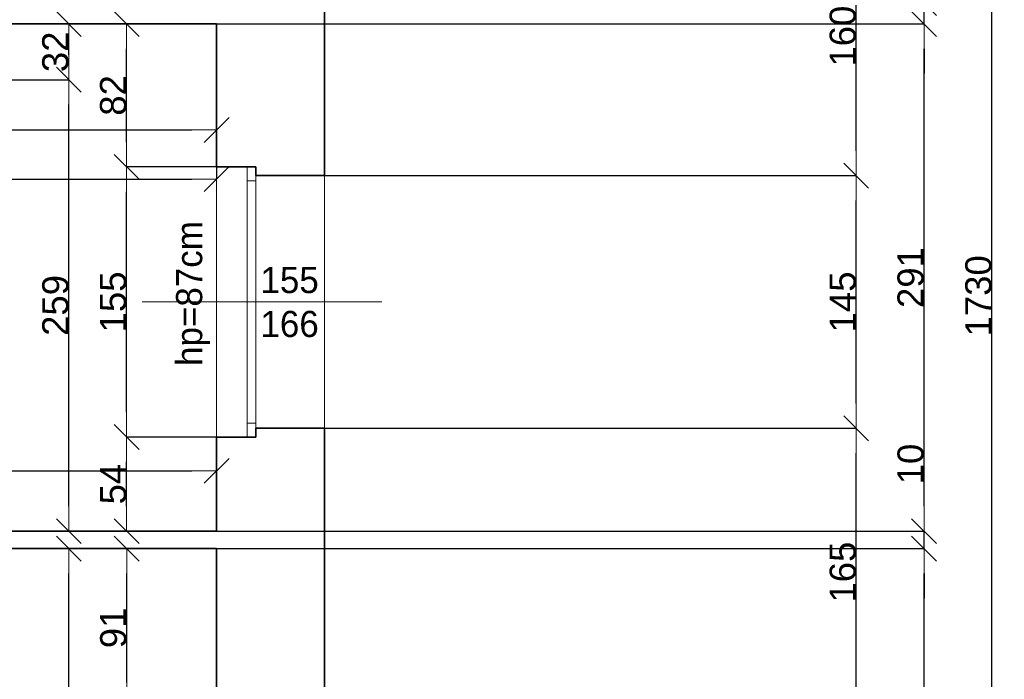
# Model space of a CAD drawing. Header units: metres. Extents: x 7506757 to 756746378, y 5735207 to 582114514.
# Tile 128 of 256: x 7712585 to 7718234, y 5826604 to 5830388. Entities that reach past the tile are written whole.
import ezdxf

# ---------------------------------------------------------------- set-up
doc = ezdxf.new("R2010")
doc.units = ezdxf.units.M
doc.header["$MEASUREMENT"] = 0
doc.header["$PDMODE"] = 2
doc.layers.get('0').update_dxf_attribs({"color": 250, "linetype": 'CONTINUOUS', "lineweight": 100, "plot": 0})
doc.layers.get('Defpoints').update_dxf_attribs({"linetype": 'CONTINUOUS'})
for name, color, linetype, lineweight in [('M_OCIANA6', 5, 'CONTINUOUS', 35), ('M_OPISY141', 7, 'CONTINUOUS', 0), ('m_umeblowanie1', 7, 'CONTINUOUS', 13), ('opis1', 7, 'CONTINUOUS', 13)]:
    doc.layers.add(name, color=color, linetype=linetype, lineweight=lineweight)
doc.layers.add('PWYMIAR', color=7, linetype='CONTINUOUS')
doc.styles.add('GENERATED_STYLE_1', font='arial.ttf')
doc.styles.add('GENERATED_STYLE_2', font='txt')
doc.dimstyles.new('GENERATED_STYLE__1', dxfattribs={"dimtxt": 150, "dimasz": 142.5, "dimexe": 0.18, "dimexo": 0, "dimgap": 0.09, "dimtad": 1, "dimdec": 0, "dimlfac": 0.1, "dimzin": 0, "dimdsep": 46, "dimtxsty": 'GENERATED_STYLE_1', "dimblk": 'ARROWHEAD_6', "dimblk1": 'ARROWHEAD_6', "dimblk2": 'ARROWHEAD_6', "dimcen": 0.09, "dimclrd": 251, "dimclre": 251, "dimclrt": 7, "dimazin": 0, "dimtfac": 1, "dimtdec": 4, "dimtmove": 0, "dimatfit": 3, "dimfxl": 0, "dimtolj": 1, "dimtzin": 0, "dimarcsym": 0})
doc.dimstyles.new('GENERATED_STYLE__2', dxfattribs={"dimtxt": 150, "dimasz": 142.5, "dimexe": 0.18, "dimexo": 0, "dimgap": 0.09, "dimtad": 1, "dimtih": 1, "dimtoh": 1, "dimdec": 0, "dimlfac": 0.1, "dimzin": 0, "dimdsep": 46, "dimtxsty": 'GENERATED_STYLE_1', "dimblk": 'ARROWHEAD_6', "dimblk1": 'ARROWHEAD_6', "dimblk2": 'ARROWHEAD_6', "dimcen": 0.09, "dimclrd": 251, "dimclre": 251, "dimclrt": 7, "dimazin": 0, "dimtfac": 1, "dimtdec": 4, "dimtmove": 0, "dimatfit": 3, "dimfxl": 0, "dimtolj": 1, "dimtzin": 0, "dimarcsym": 0})
doc.dimstyles.new('GENERATED_STYLE__3', dxfattribs={"dimtxt": 150, "dimasz": 142.5, "dimexe": 0.18, "dimexo": 0, "dimgap": 0.09, "dimtad": 1, "dimdec": 0, "dimlfac": 0.1, "dimzin": 0, "dimdsep": 46, "dimtxsty": 'GENERATED_STYLE_1', "dimblk": 'ARROWHEAD_6', "dimblk1": 'ARROWHEAD_6', "dimblk2": 'ARROWHEAD_6', "dimcen": 0.09, "dimclrd": 251, "dimclre": 251, "dimclrt": 7, "dimazin": 0, "dimtfac": 1, "dimtdec": 4, "dimtmove": 2, "dimatfit": 3, "dimfxl": 0, "dimtolj": 1, "dimtzin": 0, "dimarcsym": 0})

# ---------------------------------------------------------------- blocks, each defined once
blk = doc.blocks.new('ARROWHEAD_6')
at = {"color": 0, "linetype": 'Continuous', "lineweight": 0}
for p, q in [((-0.5, -0.5), (0.5, 0.5)), ((0, 0), (-1, 0))]:
    blk.add_line(p, q, dxfattribs=at)
blk = doc.blocks.new('*D5842')
at = {"layer": 'Defpoints', "color": 0, "linetype": 'Continuous', "transparency": 16777216}
for p in [(7713198.2, 5827994), (7713714.6, 5827994), (7713714.6, 5827454)]:
    blk.add_point(p, dxfattribs=at)
at = {"layer": 'PWYMIAR', "color": 251, "linetype": 'Continuous', "lineweight": -2, "transparency": 16777216}
for p, q in [((7713714.6, 5827994), (7713198, 5827994)), ((7713198.2, 5827596.5), (7713198.2, 5827851.5)), ((7713714.6, 5827454), (7713198, 5827454))]:
    blk.add_line(p, q, dxfattribs=at)
at = {"layer": 'PWYMIAR', "color": 251, "linetype": 'Continuous', "lineweight": -2, "transparency": 16777216, "xscale": 142.5, "yscale": 142.5, "zscale": 142.5}
for p, rotation in [((7713198.2, 5827994), 90), ((7713198.2, 5827454), 270)]:
    blk.add_blockref('ARROWHEAD_6', p, dxfattribs=dict(at, rotation=rotation))
at = {"layer": 'PWYMIAR', "color": 7, "linetype": 'Continuous', "lineweight": 13, "transparency": 16777216, "insert": (7713121.8, 5827724), "char_height": 150, "attachment_point": 5, "rotation": 90, "style": 'GENERATED_STYLE_1'}
blk.add_mtext('\\A1;54', dxfattribs=at)
blk = doc.blocks.new('*D5843')
at = {"layer": 'Defpoints', "color": 0, "linetype": 'Continuous', "transparency": 16777216}
for p in [(7713198.2, 5829544), (7713714.6, 5829544), (7713714.6, 5827994)]:
    blk.add_point(p, dxfattribs=at)
at = {"layer": 'PWYMIAR', "color": 251, "linetype": 'Continuous', "lineweight": -2, "transparency": 16777216}
for p, q in [((7713714.6, 5829544), (7713198, 5829544)), ((7713198.2, 5828136.5), (7713198.2, 5829401.5)), ((7713714.6, 5827994), (7713198, 5827994))]:
    blk.add_line(p, q, dxfattribs=at)
at = {"layer": 'PWYMIAR', "color": 251, "linetype": 'Continuous', "lineweight": -2, "transparency": 16777216, "xscale": 142.5, "yscale": 142.5, "zscale": 142.5}
for p, rotation in [((7713198.2, 5829544), 90), ((7713198.2, 5827994), 270)]:
    blk.add_blockref('ARROWHEAD_6', p, dxfattribs=dict(at, rotation=rotation))
at = {"layer": 'PWYMIAR', "color": 7, "linetype": 'Continuous', "lineweight": 13, "transparency": 16777216, "insert": (7713121.5, 5828769), "char_height": 150, "attachment_point": 5, "rotation": 90, "style": 'GENERATED_STYLE_1'}
blk.add_mtext('\\A1;155', dxfattribs=at)
blk = doc.blocks.new('*D5844')
at = {"layer": 'Defpoints', "color": 0, "linetype": 'Continuous', "transparency": 16777216}
for p in [(7713198.2, 5830364), (7713714.6, 5830364), (7713714.6, 5829544)]:
    blk.add_point(p, dxfattribs=at)
at = {"layer": 'PWYMIAR', "color": 251, "linetype": 'Continuous', "lineweight": -2, "transparency": 16777216}
for p, q in [((7713714.6, 5830364), (7713198, 5830364)), ((7713198.2, 5829686.5), (7713198.2, 5830221.5)), ((7713714.6, 5829544), (7713198, 5829544))]:
    blk.add_line(p, q, dxfattribs=at)
at = {"layer": 'PWYMIAR', "color": 251, "linetype": 'Continuous', "lineweight": -2, "transparency": 16777216, "xscale": 142.5, "yscale": 142.5, "zscale": 142.5}
for p, rotation in [((7713198.2, 5830364), 90), ((7713198.2, 5829544), 270)]:
    blk.add_blockref('ARROWHEAD_6', p, dxfattribs=dict(at, rotation=rotation))
at = {"layer": 'PWYMIAR', "color": 7, "linetype": 'Continuous', "lineweight": 13, "transparency": 16777216, "insert": (7713121.5, 5829954), "char_height": 150, "attachment_point": 5, "rotation": 90, "style": 'GENERATED_STYLE_1'}
blk.add_mtext('\\A1;82', dxfattribs=at)
blk = doc.blocks.new('*D5847')
at = {"layer": 'Defpoints', "color": 0, "linetype": 'Continuous', "transparency": 16777216}
for p in [(7713199.1, 5827354), (7713714.6, 5827354), (7713714.6, 5826444)]:
    blk.add_point(p, dxfattribs=at)
at = {"layer": 'PWYMIAR', "color": 251, "linetype": 'Continuous', "lineweight": -2, "transparency": 16777216}
for p, q in [((7713714.6, 5827354), (7713198.9, 5827354)), ((7713199.1, 5826586.5), (7713199.1, 5827211.5)), ((7713714.6, 5826444), (7713198.9, 5826444))]:
    blk.add_line(p, q, dxfattribs=at)
at = {"layer": 'PWYMIAR', "color": 251, "linetype": 'Continuous', "lineweight": -2, "transparency": 16777216, "xscale": 142.5, "yscale": 142.5, "zscale": 142.5}
for p, rotation in [((7713199.1, 5827354), 90), ((7713199.1, 5826444), 270)]:
    blk.add_blockref('ARROWHEAD_6', p, dxfattribs=dict(at, rotation=rotation))
at = {"layer": 'PWYMIAR', "color": 7, "linetype": 'Continuous', "lineweight": 13, "transparency": 16777216, "insert": (7713122.4, 5826899), "char_height": 150, "attachment_point": 5, "rotation": 90, "style": 'GENERATED_STYLE_1'}
blk.add_mtext('\\A1;91', dxfattribs=at)
blk = doc.blocks.new('*D5890')
at = {"layer": 'Defpoints', "color": 0, "linetype": 'Continuous', "transparency": 16777216}
for p in [(7713714.6, 5830364), (7710564.6, 5830044), (7713714.6, 5829755.9)]:
    blk.add_point(p, dxfattribs=at)
at = {"layer": 'PWYMIAR', "color": 251, "linetype": 'Continuous', "lineweight": -2, "transparency": 16777216}
for p, q in [((7713714.6, 5830364), (7713714.6, 5829755.8)), ((7710564.6, 5830044), (7710564.6, 5829755.8)), ((7710707.1, 5829755.9), (7713572.1, 5829755.9))]:
    blk.add_line(p, q, dxfattribs=at)
at = {"layer": 'PWYMIAR', "color": 251, "linetype": 'Continuous', "lineweight": -2, "transparency": 16777216, "xscale": 142.5, "yscale": 142.5, "zscale": 142.5, "rotation": 180}
blk.add_blockref('ARROWHEAD_6', (7710564.6, 5829755.9), dxfattribs=at)
at = {"layer": 'PWYMIAR', "color": 251, "linetype": 'Continuous', "lineweight": -2, "transparency": 16777216, "xscale": 142.5, "yscale": 142.5, "zscale": 142.5}
blk.add_blockref('ARROWHEAD_6', (7713714.6, 5829755.9), dxfattribs=at)
at = {"layer": 'PWYMIAR', "color": 7, "linetype": 'Continuous', "lineweight": 13, "transparency": 16777216, "insert": (7712139.6, 5829832.7), "char_height": 150, "attachment_point": 5, "style": 'GENERATED_STYLE_1'}
blk.add_mtext('\\A1;315', dxfattribs=at)
blk = doc.blocks.new('*D5893')
at = {"layer": 'Defpoints', "color": 0, "linetype": 'Continuous', "transparency": 16777216}
for p in [(7713714.6, 5827799.7), (7710114.6, 5827454), (7713714.6, 5827454)]:
    blk.add_point(p, dxfattribs=at)
at = {"layer": 'PWYMIAR', "color": 251, "linetype": 'Continuous', "lineweight": -2, "transparency": 16777216}
for p, q in [((7710114.6, 5827454), (7710114.6, 5827799.9)), ((7710257.1, 5827799.7), (7713572.1, 5827799.7)), ((7713714.6, 5827454), (7713714.6, 5827799.9))]:
    blk.add_line(p, q, dxfattribs=at)
at = {"layer": 'PWYMIAR', "color": 251, "linetype": 'Continuous', "lineweight": -2, "transparency": 16777216, "xscale": 142.5, "yscale": 142.5, "zscale": 142.5, "rotation": 180}
blk.add_blockref('ARROWHEAD_6', (7710114.6, 5827799.7), dxfattribs=at)
at = {"layer": 'PWYMIAR', "color": 251, "linetype": 'Continuous', "lineweight": -2, "transparency": 16777216, "xscale": 142.5, "yscale": 142.5, "zscale": 142.5}
blk.add_blockref('ARROWHEAD_6', (7713714.6, 5827799.7), dxfattribs=at)
at = {"layer": 'PWYMIAR', "color": 7, "linetype": 'Continuous', "lineweight": 13, "transparency": 16777216, "insert": (7711914.6, 5827876.4), "char_height": 150, "attachment_point": 5, "style": 'GENERATED_STYLE_1'}
blk.add_mtext('\\A1;360', dxfattribs=at)
blk = doc.blocks.new('*D5896')
at = {"layer": 'Defpoints', "color": 0, "linetype": 'Continuous', "transparency": 16777216}
for p in [(7710564.6, 5830044), (7712866.9, 5830044), (7713714.6, 5827454)]:
    blk.add_point(p, dxfattribs=at)
at = {"layer": 'PWYMIAR', "color": 251, "linetype": 'Continuous', "lineweight": -2, "transparency": 16777216}
for p, q in [((7710564.6, 5830044), (7712867, 5830044)), ((7712866.9, 5827596.5), (7712866.9, 5829901.5)), ((7713714.6, 5827454), (7712866.7, 5827454))]:
    blk.add_line(p, q, dxfattribs=at)
at = {"layer": 'PWYMIAR', "color": 251, "linetype": 'Continuous', "lineweight": -2, "transparency": 16777216, "xscale": 142.5, "yscale": 142.5, "zscale": 142.5}
for p, rotation in [((7712866.9, 5830044), 90), ((7712866.9, 5827454), 270)]:
    blk.add_blockref('ARROWHEAD_6', p, dxfattribs=dict(at, rotation=rotation))
at = {"layer": 'PWYMIAR', "color": 7, "linetype": 'Continuous', "lineweight": 13, "transparency": 16777216, "insert": (7712790.2, 5828749), "char_height": 150, "attachment_point": 5, "rotation": 90, "style": 'GENERATED_STYLE_1'}
blk.add_mtext('\\A1;259', dxfattribs=at)
blk = doc.blocks.new('*D5897')
at = {"layer": 'Defpoints', "color": 0, "linetype": 'Continuous', "transparency": 16777216}
for p in [(7712866.9, 5830364), (7713714.6, 5830364), (7710564.6, 5830044)]:
    blk.add_point(p, dxfattribs=at)
at = {"layer": 'PWYMIAR', "color": 251, "linetype": 'Continuous', "lineweight": -2, "transparency": 16777216}
for p, q in [((7713714.6, 5830364), (7712866.7, 5830364)), ((7712866.9, 5830186.5), (7712866.9, 5830221.5)), ((7710564.6, 5830044), (7712867, 5830044))]:
    blk.add_line(p, q, dxfattribs=at)
at = {"layer": 'PWYMIAR', "color": 251, "linetype": 'Continuous', "lineweight": -2, "transparency": 16777216, "xscale": 142.5, "yscale": 142.5, "zscale": 142.5}
for p, rotation in [((7712866.9, 5830364), 90), ((7712866.9, 5830044), 270)]:
    blk.add_blockref('ARROWHEAD_6', p, dxfattribs=dict(at, rotation=rotation))
at = {"layer": 'PWYMIAR', "color": 7, "linetype": 'Continuous', "lineweight": 13, "transparency": 16777216, "insert": (7712790.1, 5830204), "char_height": 150, "attachment_point": 5, "rotation": 90, "style": 'GENERATED_STYLE_1'}
blk.add_mtext('\\A1;32', dxfattribs=at)
blk = doc.blocks.new('*D5898')
at = {"layer": 'Defpoints', "color": 0, "linetype": 'Continuous', "transparency": 16777216}
for p in [(7712866.9, 5827354), (7713714.6, 5827354), (7713714.6, 5824294)]:
    blk.add_point(p, dxfattribs=at)
at = {"layer": 'PWYMIAR', "color": 251, "linetype": 'Continuous', "lineweight": -2, "transparency": 16777216}
for p, q in [((7713714.6, 5827354), (7712866.7, 5827354)), ((7712866.9, 5824436.5), (7712866.9, 5827211.5)), ((7713714.6, 5824294), (7712866.7, 5824294))]:
    blk.add_line(p, q, dxfattribs=at)
at = {"layer": 'PWYMIAR', "color": 251, "linetype": 'Continuous', "lineweight": -2, "transparency": 16777216, "xscale": 142.5, "yscale": 142.5, "zscale": 142.5}
for p, rotation in [((7712866.9, 5827354), 90), ((7712866.9, 5824294), 270)]:
    blk.add_blockref('ARROWHEAD_6', p, dxfattribs=dict(at, rotation=rotation))
at = {"layer": 'PWYMIAR', "color": 7, "linetype": 'Continuous', "lineweight": 13, "transparency": 16777216, "insert": (7712790.1, 5825824), "char_height": 150, "attachment_point": 5, "rotation": 90, "style": 'GENERATED_STYLE_1'}
blk.add_mtext('\\A1;306', dxfattribs=at)
blk = doc.blocks.new('*D5930')
at = {"layer": 'Defpoints', "color": 0, "linetype": 'Continuous', "transparency": 16777216}
for p in [(7713714.6, 5830364), (7708614.6, 5830044), (7713714.6, 5829474.1)]:
    blk.add_point(p, dxfattribs=at)
at = {"layer": 'PWYMIAR', "color": 251, "linetype": 'Continuous', "lineweight": -2, "transparency": 16777216}
for p, q in [((7713714.6, 5830364), (7713714.6, 5829473.9)), ((7708614.6, 5830044), (7708614.6, 5829473.9)), ((7708757.1, 5829474.1), (7713572.1, 5829474.1))]:
    blk.add_line(p, q, dxfattribs=at)
at = {"layer": 'PWYMIAR', "color": 251, "linetype": 'Continuous', "lineweight": -2, "transparency": 16777216, "xscale": 142.5, "yscale": 142.5, "zscale": 142.5, "rotation": 180}
blk.add_blockref('ARROWHEAD_6', (7708614.6, 5829474.1), dxfattribs=at)
at = {"layer": 'PWYMIAR', "color": 251, "linetype": 'Continuous', "lineweight": -2, "transparency": 16777216, "xscale": 142.5, "yscale": 142.5, "zscale": 142.5}
blk.add_blockref('ARROWHEAD_6', (7713714.6, 5829474.1), dxfattribs=at)
at = {"layer": 'PWYMIAR', "color": 7, "linetype": 'Continuous', "lineweight": 13, "transparency": 16777216, "insert": (7711164.6, 5829550.7), "char_height": 150, "attachment_point": 5, "style": 'GENERATED_STYLE_1'}
blk.add_mtext('\\A1;510', dxfattribs=at)
blk = doc.blocks.new('*D6043')
at = {"layer": 'Defpoints', "color": 0, "linetype": 'Continuous', "transparency": 16777216}
for p in [(7714334.6, 5828044), (7717384.5, 5828044), (7714334.6, 5826394)]:
    blk.add_point(p, dxfattribs=at)
at = {"layer": 'PWYMIAR', "color": 251, "linetype": 'Continuous', "lineweight": -2, "transparency": 16777216}
for p, q in [((7714334.6, 5828044), (7717384.7, 5828044)), ((7717384.5, 5826536.5), (7717384.5, 5827901.5)), ((7714334.6, 5826394), (7717384.7, 5826394))]:
    blk.add_line(p, q, dxfattribs=at)
at = {"layer": 'PWYMIAR', "color": 251, "linetype": 'Continuous', "lineweight": -2, "transparency": 16777216, "xscale": 142.5, "yscale": 142.5, "zscale": 142.5}
for p, rotation in [((7717384.5, 5828044), 90), ((7717384.5, 5826394), 270)]:
    blk.add_blockref('ARROWHEAD_6', p, dxfattribs=dict(at, rotation=rotation))
at = {"layer": 'PWYMIAR', "color": 7, "linetype": 'Continuous', "lineweight": 13, "transparency": 16777216, "insert": (7717307.9, 5827219), "char_height": 150, "attachment_point": 5, "rotation": 90, "style": 'GENERATED_STYLE_1'}
blk.add_mtext('\\A1;165', dxfattribs=at)
blk = doc.blocks.new('*D6044')
at = {"layer": 'Defpoints', "color": 0, "linetype": 'Continuous', "transparency": 16777216}
for p in [(7714334.6, 5829494), (7717384.5, 5829494), (7714334.6, 5828044)]:
    blk.add_point(p, dxfattribs=at)
at = {"layer": 'PWYMIAR', "color": 251, "linetype": 'Continuous', "lineweight": -2, "transparency": 16777216}
for p, q in [((7714334.6, 5829494), (7717384.7, 5829494)), ((7717384.5, 5828186.5), (7717384.5, 5829351.5)), ((7714334.6, 5828044), (7717384.7, 5828044))]:
    blk.add_line(p, q, dxfattribs=at)
at = {"layer": 'PWYMIAR', "color": 251, "linetype": 'Continuous', "lineweight": -2, "transparency": 16777216, "xscale": 142.5, "yscale": 142.5, "zscale": 142.5}
for p, rotation in [((7717384.5, 5829494), 90), ((7717384.5, 5828044), 270)]:
    blk.add_blockref('ARROWHEAD_6', p, dxfattribs=dict(at, rotation=rotation))
at = {"layer": 'PWYMIAR', "color": 7, "linetype": 'Continuous', "lineweight": 13, "transparency": 16777216, "insert": (7717307.9, 5828769), "char_height": 150, "attachment_point": 5, "rotation": 90, "style": 'GENERATED_STYLE_1'}
blk.add_mtext('\\A1;145', dxfattribs=at)
blk = doc.blocks.new('*D6045')
at = {"layer": 'Defpoints', "color": 0, "linetype": 'Continuous', "transparency": 16777216}
for p in [(7714334.6, 5831094), (7717384.5, 5831094), (7714334.6, 5829494)]:
    blk.add_point(p, dxfattribs=at)
at = {"layer": 'PWYMIAR', "color": 251, "linetype": 'Continuous', "lineweight": -2, "transparency": 16777216}
for p, q in [((7714334.6, 5831094), (7717384.7, 5831094)), ((7717384.5, 5829636.5), (7717384.5, 5830951.5)), ((7714334.6, 5829494), (7717384.7, 5829494))]:
    blk.add_line(p, q, dxfattribs=at)
at = {"layer": 'PWYMIAR', "color": 251, "linetype": 'Continuous', "lineweight": -2, "transparency": 16777216, "xscale": 142.5, "yscale": 142.5, "zscale": 142.5}
for p, rotation in [((7717384.5, 5831094), 90), ((7717384.5, 5829494), 270)]:
    blk.add_blockref('ARROWHEAD_6', p, dxfattribs=dict(at, rotation=rotation))
at = {"layer": 'PWYMIAR', "color": 7, "linetype": 'Continuous', "lineweight": 13, "transparency": 16777216, "insert": (7717307.9, 5830294), "char_height": 150, "attachment_point": 5, "rotation": 90, "style": 'GENERATED_STYLE_1'}
blk.add_mtext('\\A1;160', dxfattribs=at)
blk = doc.blocks.new('*D6053')
at = {"layer": 'Defpoints', "color": 0, "linetype": 'Continuous', "transparency": 16777216}
for p in [(7713714.6, 5827354), (7717773.7, 5827354), (7713714.6, 5824294)]:
    blk.add_point(p, dxfattribs=at)
at = {"layer": 'PWYMIAR', "color": 251, "linetype": 'Continuous', "lineweight": -2, "transparency": 16777216}
for p, q in [((7713714.6, 5827354), (7717773.9, 5827354)), ((7717773.7, 5824436.5), (7717773.7, 5827211.5)), ((7713714.6, 5824294), (7717773.9, 5824294))]:
    blk.add_line(p, q, dxfattribs=at)
at = {"layer": 'PWYMIAR', "color": 251, "linetype": 'Continuous', "lineweight": -2, "transparency": 16777216, "xscale": 142.5, "yscale": 142.5, "zscale": 142.5}
for p, rotation in [((7717773.7, 5827354), 90), ((7717773.7, 5824294), 270)]:
    blk.add_blockref('ARROWHEAD_6', p, dxfattribs=dict(at, rotation=rotation))
at = {"layer": 'PWYMIAR', "color": 7, "linetype": 'Continuous', "lineweight": 13, "transparency": 16777216, "insert": (7717697, 5825824), "char_height": 150, "attachment_point": 5, "rotation": 90, "style": 'GENERATED_STYLE_1'}
blk.add_mtext('\\A1;306', dxfattribs=at)
blk = doc.blocks.new('*D6054')
at = {"layer": 'Defpoints', "color": 0, "linetype": 'Continuous', "transparency": 16777216}
for p in [(7713714.6, 5827454), (7717773.7, 5827454), (7713714.6, 5827354)]:
    blk.add_point(p, dxfattribs=at)
at = {"layer": 'PWYMIAR', "color": 251, "linetype": 'Continuous', "lineweight": -2, "transparency": 16777216}
for p, q in [((7717773.7, 5827596.5), (7717773.7, 5827939.4)), ((7713714.6, 5827454), (7717773.9, 5827454)), ((7717773.7, 5827354), (7717773.7, 5827454)), ((7713714.6, 5827354), (7717773.9, 5827354)), ((7717773.7, 5827211.5), (7717773.7, 5827069))]:
    blk.add_line(p, q, dxfattribs=at)
at = {"layer": 'PWYMIAR', "color": 251, "linetype": 'Continuous', "lineweight": -2, "transparency": 16777216, "xscale": 142.5, "yscale": 142.5, "zscale": 142.5}
for p, rotation in [((7717773.7, 5827454), 270), ((7717773.7, 5827354), 90)]:
    blk.add_blockref('ARROWHEAD_6', p, dxfattribs=dict(at, rotation=rotation))
at = {"layer": 'PWYMIAR', "color": 7, "linetype": 'Continuous', "lineweight": 13, "transparency": 16777216, "insert": (7717697, 5827839.2), "char_height": 150, "attachment_point": 5, "rotation": 90, "style": 'GENERATED_STYLE_1'}
blk.add_mtext('\\A1;10', dxfattribs=at)
blk = doc.blocks.new('*D6055')
at = {"layer": 'Defpoints', "color": 0, "linetype": 'Continuous', "transparency": 16777216}
for p in [(7713714.6, 5830364), (7717773.7, 5830364), (7713714.6, 5827454)]:
    blk.add_point(p, dxfattribs=at)
at = {"layer": 'PWYMIAR', "color": 251, "linetype": 'Continuous', "lineweight": -2, "transparency": 16777216}
for p, q in [((7713714.6, 5830364), (7717773.9, 5830364)), ((7717773.7, 5827596.5), (7717773.7, 5830221.5)), ((7713714.6, 5827454), (7717773.9, 5827454))]:
    blk.add_line(p, q, dxfattribs=at)
at = {"layer": 'PWYMIAR', "color": 251, "linetype": 'Continuous', "lineweight": -2, "transparency": 16777216, "xscale": 142.5, "yscale": 142.5, "zscale": 142.5}
for p, rotation in [((7717773.7, 5830364), 90), ((7717773.7, 5827454), 270)]:
    blk.add_blockref('ARROWHEAD_6', p, dxfattribs=dict(at, rotation=rotation))
at = {"layer": 'PWYMIAR', "color": 7, "linetype": 'Continuous', "lineweight": 13, "transparency": 16777216, "insert": (7717697, 5828909), "char_height": 150, "attachment_point": 5, "rotation": 90, "style": 'GENERATED_STYLE_1'}
blk.add_mtext('\\A1;291', dxfattribs=at)
blk = doc.blocks.new('*D6056')
at = {"layer": 'Defpoints', "color": 0, "linetype": 'Continuous', "transparency": 16777216}
for p in [(7713714.6, 5830484), (7717773.7, 5830484), (7713714.6, 5830364)]:
    blk.add_point(p, dxfattribs=at)
at = {"layer": 'PWYMIAR', "color": 251, "linetype": 'Continuous', "lineweight": -2, "transparency": 16777216}
for p, q in [((7717773.7, 5830626.5), (7717773.7, 5830968.4)), ((7713714.6, 5830484), (7717773.9, 5830484)), ((7717773.7, 5830364), (7717773.7, 5830484)), ((7713714.6, 5830364), (7717773.9, 5830364)), ((7717773.7, 5830221.5), (7717773.7, 5830079))]:
    blk.add_line(p, q, dxfattribs=at)
at = {"layer": 'PWYMIAR', "color": 251, "linetype": 'Continuous', "lineweight": -2, "transparency": 16777216, "xscale": 142.5, "yscale": 142.5, "zscale": 142.5}
for p, rotation in [((7717773.7, 5830484), 270), ((7717773.7, 5830364), 90)]:
    blk.add_blockref('ARROWHEAD_6', p, dxfattribs=dict(at, rotation=rotation))
at = {"layer": 'PWYMIAR', "color": 7, "linetype": 'Continuous', "lineweight": 13, "transparency": 16777216, "insert": (7717698.3, 5830868.7), "char_height": 150, "attachment_point": 5, "rotation": 90, "style": 'GENERATED_STYLE_1'}
blk.add_mtext('\\A1;12', dxfattribs=at)
blk = doc.blocks.new('*D6061')
at = {"layer": 'Defpoints', "color": 0, "linetype": 'Continuous', "transparency": 16777216}
for p in [(7714334.6, 5837454), (7718162.9, 5837454), (7714334.6, 5820154)]:
    blk.add_point(p, dxfattribs=at)
at = {"layer": 'PWYMIAR', "color": 251, "linetype": 'Continuous', "lineweight": -2, "transparency": 16777216}
for p, q in [((7714334.6, 5837454), (7718163, 5837454)), ((7718162.9, 5820296.5), (7718162.9, 5837311.5)), ((7714334.6, 5820154), (7718163, 5820154))]:
    blk.add_line(p, q, dxfattribs=at)
at = {"layer": 'PWYMIAR', "color": 251, "linetype": 'Continuous', "lineweight": -2, "transparency": 16777216, "xscale": 142.5, "yscale": 142.5, "zscale": 142.5}
for p, rotation in [((7718162.9, 5837454), 90), ((7718162.9, 5820154), 270)]:
    blk.add_blockref('ARROWHEAD_6', p, dxfattribs=dict(at, rotation=rotation))
at = {"layer": 'PWYMIAR', "color": 7, "linetype": 'Continuous', "lineweight": 13, "transparency": 16777216, "insert": (7718086.1, 5828804), "char_height": 150, "attachment_point": 5, "rotation": 90, "style": 'GENERATED_STYLE_1'}
blk.add_mtext('\\A1;1730', dxfattribs=at)

msp = doc.modelspace()

# ---------------------------------------------------------------- linework, layer by layer
at = {"layer": 'M_OCIANA6', "linetype": 'Continuous'}
for p, q in [((7714334.6, 5831094), (7714334.6, 5829494)), ((7713714.6, 5830364), (7710564.6, 5830364)), ((7713714.6, 5830364), (7713714.6, 5829544)), ((7713714.6, 5829544), (7713939.6, 5829544)), ((7713939.6, 5829494), (7713939.6, 5829544)), ((7714334.6, 5829494), (7713939.6, 5829494)), ((7714334.6, 5828044), (7713939.6, 5828044)), ((7713939.6, 5827994), (7713939.6, 5828044)), ((7714334.6, 5828044), (7714334.6, 5826394)), ((7713714.6, 5827994), (7713714.6, 5827454)), ((7713714.6, 5827994), (7713939.6, 5827994)), ((7713714.6, 5827454), (7710114.6, 5827454)), ((7713714.6, 5827354), (7710374.6, 5827354)), ((7713714.6, 5827354), (7713714.6, 5826444))]:
    msp.add_line(p, q, dxfattribs=at)
at = {"layer": 'M_OPISY141', "linetype": 'Continuous'}
msp.add_line((7714663, 5828769), (7713287, 5828769), dxfattribs=at)
at = {"layer": 'm_umeblowanie1', "linetype": 'Continuous'}
for p, q in [((7713714.6, 5829544), (7713714.6, 5827994)), ((7713889.6, 5827994), (7713889.6, 5829544)), ((7713939.6, 5828044), (7713939.6, 5829494)), ((7714334.6, 5829494), (7714334.6, 5828044)), ((7713939.6, 5829464), (7713889.6, 5829464)), ((7713939.6, 5828074), (7713889.6, 5828074))]:
    msp.add_line(p, q, dxfattribs=at)

# ---------------------------------------------------------------- texts
at = {"layer": 'opis1', "linetype": 'Continuous', "insert": (7713482, 5829232.6), "char_height": 150, "attachment_point": 3, "rotation": 90, "style": 'GENERATED_STYLE_2'}
msp.add_mtext('{hp=87cm}', dxfattribs=at)
at = {"layer": 'opis1', "linetype": 'Continuous', "insert": (7713966.2, 5828969.8), "char_height": 150, "width": 349.992, "attachment_point": 1, "line_spacing_factor": 1.007581, "style": 'GENERATED_STYLE_2'}
msp.add_mtext('{155\\P166}', dxfattribs=at)

# ---------------------------------------------------------------- dimensions: what is measured, and where the dimension line sits
at = {"layer": 'PWYMIAR', "color": 251, "linetype": 'Continuous', "lineweight": 13}
for base, p1, p2, dimstyle, picture, middle in [((7718162.9, 5837454), (7714334.6, 5820154), (7714334.6, 5837454), 'GENERATED_STYLE__1', '*D6061', (7718086.1, 5828804)), ((7717384.5, 5831094), (7714334.6, 5829494), (7714334.6, 5831094), 'GENERATED_STYLE__1', '*D6045', (7717307.9, 5830294)), ((7717773.7, 5830484), (7713714.6, 5830364), (7713714.6, 5830484), 'GENERATED_STYLE__1', '*D6056', (7717698.3, 5830868.7)), ((7712866.9, 5830364), (7710564.6, 5830044), (7713714.6, 5830364), 'GENERATED_STYLE__3', '*D5897', (7712790.1, 5830204)), ((7713198.2, 5830364), (7713714.6, 5829544), (7713714.6, 5830364), 'GENERATED_STYLE__1', '*D5844', (7713121.5, 5829954)), ((7717773.7, 5830364), (7713714.6, 5827454), (7713714.6, 5830364), 'GENERATED_STYLE__1', '*D6055', (7717697, 5828909)), ((7712866.9, 5830044), (7713714.6, 5827454), (7710564.6, 5830044), 'GENERATED_STYLE__1', '*D5896', (7712790.2, 5828749)), ((7713198.2, 5829544), (7713714.6, 5827994), (7713714.6, 5829544), 'GENERATED_STYLE__1', '*D5843', (7713121.5, 5828769)), ((7717384.5, 5829494), (7714334.6, 5828044), (7714334.6, 5829494), 'GENERATED_STYLE__1', '*D6044', (7717307.9, 5828769)), ((7717384.5, 5828044), (7714334.6, 5826394), (7714334.6, 5828044), 'GENERATED_STYLE__1', '*D6043', (7717307.9, 5827219)), ((7713198.2, 5827994), (7713714.6, 5827454), (7713714.6, 5827994), 'GENERATED_STYLE__3', '*D5842', (7713121.8, 5827724)), ((7717773.7, 5827454), (7713714.6, 5827354), (7713714.6, 5827454), 'GENERATED_STYLE__1', '*D6054', (7717697, 5827839.2)), ((7712866.9, 5827354), (7713714.6, 5824294), (7713714.6, 5827354), 'GENERATED_STYLE__1', '*D5898', (7712790.1, 5825824)), ((7713199.1, 5827354), (7713714.6, 5826444), (7713714.6, 5827354), 'GENERATED_STYLE__1', '*D5847', (7713122.4, 5826899)), ((7717773.7, 5827354), (7713714.6, 5824294), (7713714.6, 5827354), 'GENERATED_STYLE__1', '*D6053', (7717697, 5825824))]:
    dim = msp.add_linear_dim(base=base, p1=p1, p2=p2, angle=90, dimstyle=dimstyle, dxfattribs=at)
    dim.commit()
    dim.dimension.update_dxf_attribs({"geometry": picture, "text_midpoint": middle})
for base, p1, p2, picture, middle in [((7713714.6, 5829474.1), (7708614.6, 5830044), (7713714.6, 5830364), '*D5930', (7711164.6, 5829550.7)), ((7713714.6, 5829755.9), (7710564.6, 5830044), (7713714.6, 5830364), '*D5890', (7712139.6, 5829832.7)), ((7713714.6, 5827799.7), (7710114.6, 5827454), (7713714.6, 5827454), '*D5893', (7711914.6, 5827876.4))]:
    dim = msp.add_linear_dim(base=base, p1=p1, p2=p2, dimstyle='GENERATED_STYLE__2', dxfattribs=at)
    dim.commit()
    dim.dimension.update_dxf_attribs({"geometry": picture, "text_midpoint": middle})

doc.saveas('drawing.dxf')
